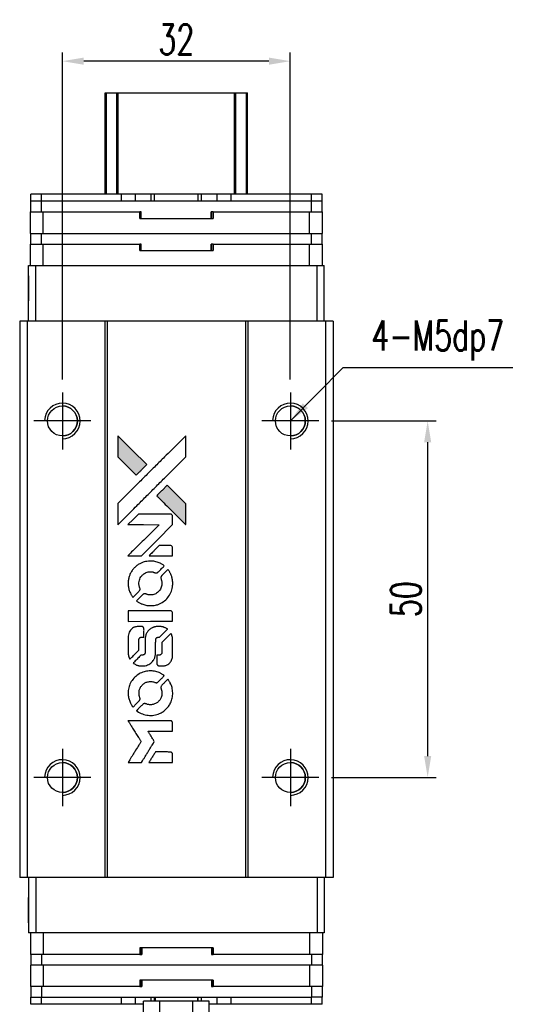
# Model space of a CAD drawing. Header units: millimetres. Extents: x 8 to 302, y -34 to 229.
# Tile 2 of 3: x 24 to 97, y 91 to 229. Entities that reach past the tile are written whole.
import ezdxf

# ---------------------------------------------------------------- set-up
doc = ezdxf.new("R2010")
doc.units = ezdxf.units.MM
doc.header["$LTSCALE"] = 0.15
doc.layers.get('0').update_dxf_attribs({"linetype": 'CONTINUOUS'})
doc.layers.get('Defpoints').update_dxf_attribs({"linetype": 'CONTINUOUS'})
doc.layers.add('DIM', color=4, linetype='CONTINUOUS')
doc.styles.add('DIM-7', font='SIMPLEX.shx', dxfattribs={"width": 0.7, "bigfont": 'chineset.shx'})
doc.dimstyles.new('CNS', dxfattribs={"dimtxt": 3.5, "dimasz": 2.5, "dimexe": 1, "dimexo": 1.5, "dimgap": 0.09, "dimtad": 0, "dimdsep": 46, "dimtxsty": 'DIM-7', "dimcen": 0.09, "dimclrd": 4, "dimclre": 4, "dimclrt": 4, "dimadec": 0, "dimazin": 0, "dimtfac": 1, "dimtix": 1, "dimtmove": 2, "dimatfit": 3, "dimfxl": 1, "dimtvp": 0.971429, "dimtolj": 1, "dimarcsym": 0})

# ---------------------------------------------------------------- blocks, each defined once
blk = doc.blocks.new('*D200')
at = {"color": 7, "lineweight": -2}
for p, q in [((68.13, 173.19), (82.81, 173.19)), ((81.61, 126.19), (81.61, 170.19)), ((68.13, 123.19), (82.81, 123.19))]:
    blk.add_line(p, q, dxfattribs=at)
at = {"color": 7}
for points in [[(81.11, 170.19), (82.11, 170.19), (81.61, 173.19)], [(81.11, 126.19), (82.11, 126.19), (81.61, 123.19)]]:
    blk.add_solid(points, dxfattribs=at)
at = {"layer": 'Defpoints', "color": 0}
for p in [(66.33, 173.19), (81.61, 173.19), (66.33, 123.19)]:
    blk.add_point(p, dxfattribs=at)
at = {"color": 7, "insert": (78.55, 148.19), "char_height": 4.2, "attachment_point": 5, "rotation": 90, "style": 'DIM-7'}
blk.add_mtext('\\A1;50', dxfattribs=at)
blk = doc.blocks.new('*D201')
at = {"color": 7, "lineweight": -2}
for p, q in [((30.33, 178.99), (30.33, 224.83)), ((62.33, 178.99), (62.33, 224.83)), ((59.33, 223.63), (33.33, 223.63))]:
    blk.add_line(p, q, dxfattribs=at)
at = {"color": 7}
for points in [[(33.33, 224.13), (33.33, 223.13), (30.33, 223.63)], [(59.33, 224.13), (59.33, 223.13), (62.33, 223.63)]]:
    blk.add_solid(points, dxfattribs=at)
at = {"layer": 'Defpoints', "color": 0}
for p in [(30.33, 223.63), (30.33, 177.19), (62.33, 177.19)]:
    blk.add_point(p, dxfattribs=at)
at = {"color": 7, "insert": (46.33, 226.69), "char_height": 4.2, "attachment_point": 5, "style": 'DIM-7'}
blk.add_mtext('\\A1;32', dxfattribs=at)
blk = doc.blocks.new('A$C633ab282')
at = {"linetype": 'Continuous'}
h = blk.add_hatch(color=256, dxfattribs=at)
h.dxf.hatch_style = 1
h.paths.add_polyline_path([(0, 45.82), (0, 44.34), (0, 42.86), (1.29, 41.58, 0.000288), (1.78, 41.09, 0.000479), (2.19, 40.68, 0.000013), (2.57, 40.31, 0.197177), (2.58, 40.3, 0.197497), (2.58, 40.31, 0.00004), (2.8, 40.52, 0.000834), (3.04, 40.76, 0.000506), (3.32, 41.04), (4.05, 41.77), (2.03, 43.79)])
h.paths.add_polyline_path([(6.93, 38.88), (6.2, 38.15, 0.000476), (5.91, 37.87, 0.000789), (5.68, 37.63, 0.000035), (5.46, 37.41, 0.19758), (5.46, 37.41, 0.198396), (5.46, 37.4, 0.000019), (5.76, 37.11, 0.000582), (6.08, 36.78, 0.000351), (6.46, 36.4, 0.000108), (8.09, 34.78, 0.000692), (8.91, 33.96, 0.000077), (9.49, 33.4, 0.197527), (9.51, 33.39, 0.410181), (9.52, 33.4, 0.000493), (9.52, 33.7, 0.002424), (9.52, 34.12, 0.000529), (9.52, 34.84), (9.52, 36.29), (8.23, 37.59)])
for points in [[(1.29, 41.58, 0.000288), (1.78, 41.09, 0.000479), (2.19, 40.68, 0.000013), (2.57, 40.31, 0.197177), (2.58, 40.3, 0.197497), (2.58, 40.31, 0.00004), (2.8, 40.52, 0.000836), (3.04, 40.76, 0.000505), (3.32, 41.04), (4.05, 41.77), (2.03, 43.79), (0, 45.82), (0, 44.34), (0, 42.86)], [(1.78, 35.13, -0.000056), (2.67, 36.01, -0.000021), (3.91, 37.26, -0.000021), (5.27, 38.61, -0.000025), (6.54, 39.88), (9.52, 42.85), (9.52, 44.33), (9.52, 45.8), (7.52, 43.81, 0.000274), (6.56, 42.86, 0.000123), (5.29, 41.6, 0.000121), (3.96, 40.27, 0.000165), (2.76, 39.07), (0, 36.32), (0, 34.84), (0, 33.35)], [(6.46, 36.4, 0.000108), (8.09, 34.78, 0.000692), (8.92, 33.96, 0.000077), (9.49, 33.4, 0.197527), (9.51, 33.39, 0.410182), (9.52, 33.4, 0.000493), (9.52, 33.7, 0.002424), (9.52, 34.12, 0.000529), (9.52, 34.84), (9.52, 36.29), (8.23, 37.59), (6.93, 38.88), (6.2, 38.15, 0.000476), (5.91, 37.87, 0.000789), (5.68, 37.63, 0.000035), (5.46, 37.41, 0.19758), (5.46, 37.41, 0.198396), (5.46, 37.4, 0.000019), (5.76, 37.11, 0.000582), (6.08, 36.78, 0.000351)], [(2.36, 28.98), (3.31, 28.98), (5.5, 31.17), (7.69, 33.37), (7.69, 33.98, 0.0008), (7.68, 34.37, 0.010795), (7.68, 34.51, 0.030495), (7.67, 34.59, 0.080372), (7.65, 34.65, 0.03816), (7.62, 34.7, 0.041799), (7.58, 34.74, 0.042486), (7.53, 34.78, 0.042078), (7.48, 34.81, 0.099276), (7.4, 34.83, 0.003302), (7.1, 34.83, 0.002586), (6.57, 34.83, 0.000204), (5.15, 34.83), (2.88, 34.83), (2.15, 34.1), (1.42, 33.37), (3.6, 33.36), (5.79, 33.35), (3.63, 31.2, 0.000253), (2.8, 30.38, 0.000412), (2.09, 29.68, 0.000041), (1.47, 29.05, 0.041338), (1.44, 29.02), (1.41, 28.98)], [(6.04, 28.98), (7.69, 28.98), (7.69, 29.59), (7.68, 30.21), (7.64, 30.28, 0.03146), (7.61, 30.31, 0.026444), (7.59, 30.34, 0.026444), (7.55, 30.37, 0.031457), (7.52, 30.4), (7.45, 30.44), (6.63, 30.44), (5.81, 30.45), (5.1, 29.72, 0.000745), (4.82, 29.44, 0.001228), (4.59, 29.21, 0.000087), (4.39, 29, 0.195134), (4.38, 28.99, 0.412117), (4.39, 28.98, 0.000048), (4.87, 28.98, 0.00109), (5.4, 28.98, 0.000653)], [(1.46, 24.78, 0.023681), (1.5, 24.52, 0.022402), (1.56, 24.27, 0.021929), (1.65, 24.01, 0.020503), (1.76, 23.75, 0.013745), (1.84, 23.61, 0.009767), (1.93, 23.45, 0.009658), (2.03, 23.31, 0.027804), (2.1, 23.21), (2.13, 23.18), (2.59, 23.63, 0.002053), (2.81, 23.85, 0.006738), (2.95, 24, 0.007826), (3.04, 24.11, 0.063909), (3.08, 24.16, 0.061532), (3.11, 24.24, 0.068674), (3.12, 24.33, 0.052072), (3.1, 24.43, 0.019648), (3.06, 24.56, -0.018366), (3.01, 24.73, -0.0288), (2.98, 24.87, -0.029061), (2.96, 25.02, -0.019155), (2.96, 25.19, -0.053809), (3.02, 25.56, -0.058833), (3.15, 25.89, -0.058566), (3.35, 26.19, -0.052525), (3.63, 26.44, -0.044733), (3.86, 26.58, -0.040573), (4.12, 26.69, -0.041123), (4.4, 26.75, -0.04951), (4.66, 26.76, -0.017369), (4.78, 26.75, -0.024255), (4.89, 26.73, -0.023787), (5, 26.69, -0.015798), (5.12, 26.65, 0.010631), (5.2, 26.62, 0.033653), (5.25, 26.6, 0.037806), (5.3, 26.6, 0.016307), (5.37, 26.6, 0.068179), (5.5, 26.61, 0.095747), (5.61, 26.67, 0.033418), (5.75, 26.79, 0.002133), (6.13, 27.19, 0.001452), (6.35, 27.41, 0.012393), (6.45, 27.52, 0.020479), (6.49, 27.58, 0.344362), (6.49, 27.6, 0.074287), (6.44, 27.65, 0.005454), (6.27, 27.76, 0.008391), (6.09, 27.87, 0.017097), (5.95, 27.94, 0.027375), (5.65, 28.07, 0.02835), (5.35, 28.16, 0.027723), (5.03, 28.22, 0.023913), (4.69, 28.24, 0.027047), (4.28, 28.23, 0.031685), (3.9, 28.18, 0.032425), (3.53, 28.08, 0.031013), (3.18, 27.93, 0.037914), (2.76, 27.68, 0.040153), (2.39, 27.37, 0.039834), (2.07, 27.01, 0.036173), (1.8, 26.59, 0.040752), (1.62, 26.18, 0.035885), (1.5, 25.72, 0.035491), (1.45, 25.25, 0.037615)], [(2.73, 22.59, 0.018008), (2.87, 22.51, 0.009842), (3.04, 22.41, 0.009807), (3.22, 22.31, 0.015716), (3.37, 22.24, 0.048467), (3.93, 22.07, 0.045841), (4.52, 22, 0.046006), (5.12, 22.04, 0.049638), (5.68, 22.18, 0.064819), (6.4, 22.57, 0.06695), (7, 23.13, 0.066691), (7.43, 23.82, 0.063505), (7.67, 24.62, 0.03135), (7.69, 24.82, 0.010439), (7.7, 25.12, 0.010391), (7.69, 25.42, 0.032408), (7.67, 25.62, 0.015696), (7.62, 25.86, 0.018095), (7.56, 26.08, 0.018551), (7.48, 26.29, 0.018352), (7.39, 26.49, 0.015568), (7.32, 26.63, 0.009832), (7.23, 26.78, 0.009795), (7.14, 26.93, 0.023727), (7.06, 27.03), (7.03, 27.07), (6.57, 26.62, 0.001528), (6.32, 26.37, 0.010022), (6.19, 26.24, 0.019586), (6.12, 26.15, 0.061865), (6.08, 26.09, 0.055054), (6.05, 25.99, 0.061607), (6.04, 25.9, 0.048725), (6.06, 25.78, 0.020221), (6.1, 25.63, -0.017722), (6.15, 25.47, -0.02685), (6.17, 25.33, -0.02759), (6.19, 25.19, -0.020233), (6.19, 25.03, -0.04793), (6.14, 24.73, -0.048386), (6.04, 24.45, -0.047866), (5.89, 24.19, -0.044964), (5.68, 23.95, -0.04333), (5.44, 23.75, -0.050921), (5.18, 23.61, -0.051473), (4.89, 23.53, -0.0459), (4.59, 23.5, -0.019014), (4.44, 23.51, -0.024114), (4.3, 23.52, -0.025081), (4.18, 23.55, -0.023892), (4.05, 23.6, 0.008624), (3.95, 23.63, 0.026486), (3.88, 23.65, 0.035074), (3.82, 23.66, 0.02756), (3.75, 23.66, 0.087163), (3.65, 23.64, 0.073291), (3.55, 23.59, 0.028074), (3.41, 23.46, 0.002594), (3.08, 23.14), (2.62, 22.67)], [(4.56, 19.81), (7.68, 19.81), (7.68, 20.42), (7.68, 21.03), (7.64, 21.11, 0.071429), (7.6, 21.17, 0.054799), (7.54, 21.22, 0.053585), (7.47, 21.26, 0.060698), (7.39, 21.28, 0.033975), (7.26, 21.29, 0.000112), (5.67, 21.29, 0.000726), (4.12, 21.29, 0.001084), (2.76, 21.28), (1.44, 21.27), (1.44, 20.54), (1.44, 19.8)], [(1.45, 15.24, 0.018538), (1.46, 15.14, 0.010695), (1.49, 15.03, 0.01068), (1.51, 14.92, 0.017678), (1.54, 14.83, 0.013849), (1.58, 14.72, 0.011814), (1.62, 14.61, 0.004513), (1.67, 14.51, 0.290035), (1.69, 14.5, 0.196418), (1.69, 14.51, 0.000124), (1.88, 14.69, 0.001477), (2.08, 14.89, 0.000898), (2.32, 15.13), (2.94, 15.75), (2.95, 16.53, -0.001471), (2.95, 17.12, -0.028714), (2.96, 17.3, -0.097073), (3, 17.4, -0.084199), (3.07, 17.49, -0.042698), (3.12, 17.53, -0.053912), (3.18, 17.55, -0.051004), (3.25, 17.57, -0.032967), (3.32, 17.57, 0.00807), (3.36, 17.58, 0.003023), (3.42, 17.58, 0.002994), (3.48, 17.58, 0.003629), (3.54, 17.58), (3.67, 17.59), (3.67, 18.19, 0.001618), (3.67, 18.47, 0.005206), (3.67, 18.66, 0.00535), (3.66, 18.8, 0.060675), (3.65, 18.85, 0.048484), (3.64, 18.88, 0.02389), (3.62, 18.91, 0.022812), (3.6, 18.94, 0.02462), (3.57, 18.97, 0.061781), (3.49, 19.04, 0.080179), (3.41, 19.07, 0.048561), (3.3, 19.09, 0.010021), (3.09, 19.09, 0.016602), (2.81, 19.08, 0.031409), (2.59, 19.05, 0.036474), (2.4, 19, 0.03439), (2.21, 18.92, 0.065928), (1.91, 18.71, 0.069066), (1.69, 18.44, 0.065697), (1.53, 18.1, 0.051559), (1.46, 17.71, 0.020904), (1.45, 17.5, 0.000451), (1.45, 16.47, 0.000419), (1.44, 15.43, 0.022759)], [(2.26, 13.87, 0.023289), (2.41, 13.78, 0.026845), (2.56, 13.7, 0.026047), (2.72, 13.64, 0.019751), (2.9, 13.59, 0.013249), (3.01, 13.57, 0.025169), (3.09, 13.56, 0.016532), (3.2, 13.55, 0.002937), (3.39, 13.55, 0.003317), (3.57, 13.55, 0.011808), (3.68, 13.55, 0.01777), (3.77, 13.56, 0.021476), (3.85, 13.58, 0.04325), (4.18, 13.68, 0.045753), (4.48, 13.84, 0.04649), (4.74, 14.04, 0.047672), (4.96, 14.29, 0.025315), (5.03, 14.4, 0.015208), (5.1, 14.54, 0.01512), (5.17, 14.68, 0.022488), (5.21, 14.8, 0.027857), (5.26, 15, 0.034138), (5.29, 15.19, 0.014286), (5.3, 15.48, 0.00124), (5.3, 16.21, -0.00103), (5.3, 16.66, -0.002552), (5.31, 16.98, -0.001594), (5.31, 17.23, -0.047676), (5.32, 17.3, -0.085307), (5.36, 17.41, -0.097789), (5.44, 17.49, -0.085947), (5.55, 17.54, -0.051339), (5.69, 17.57, 0.014634), (5.74, 17.57, 0.015028), (5.79, 17.58, 0.014927), (5.83, 17.59, 0.059415), (5.85, 17.6, 0.070595), (5.91, 17.64, 0.00028), (6.43, 18.16, 0.000111), (6.97, 18.69, 0.200239), (6.98, 18.71, 0.268906), (6.97, 18.73, 0.001866), (6.84, 18.8, 0.007532), (6.71, 18.87, 0.017818), (6.62, 18.91, 0.013256), (6.51, 18.95, 0.011636), (6.4, 18.99, 0.011528), (6.29, 19.03, 0.012303), (6.17, 19.05, 0.0423), (6, 19.08, 0.013657), (5.73, 19.08, 0.013857), (5.46, 19.07, 0.037428), (5.28, 19.05, 0.014927), (5.15, 19.02, 0.0122), (5.02, 18.98, 0.012518), (4.9, 18.93, 0.023062), (4.8, 18.89, 0.065961), (4.45, 18.65, 0.06055), (4.16, 18.32, 0.059676), (3.95, 17.93, 0.060497), (3.85, 17.5, 0.025683), (3.84, 17.41, 0.001528), (3.83, 17.13, 0.002124), (3.83, 16.78, 0.001173), (3.83, 16.36, -0.000809), (3.83, 15.61, -0.017164), (3.82, 15.38, -0.063931), (3.8, 15.27, -0.108429), (3.75, 15.18, -0.052941), (3.69, 15.13, -0.063675), (3.63, 15.1, -0.050562), (3.55, 15.08, -0.020337), (3.44, 15.07, 0.009897), (3.37, 15.07, 0.016482), (3.31, 15.06, 0.019019), (3.27, 15.05, 0.06043), (3.24, 15.04, 0.076267), (3.17, 14.99, 0.00054), (2.69, 14.5, 0.000307), (2.19, 14, 0.142594), (2.17, 13.96, 0.232419), (2.18, 13.95, 0.022995), (2.2, 13.92, 0.024627), (2.23, 13.9, 0.015407)], [(5.49, 13.79, 0.065483), (5.53, 13.72, 0.053271), (5.58, 13.65, 0.052018), (5.65, 13.6, 0.0556), (5.73, 13.56, 0.036839), (5.78, 13.55, 0.026922), (5.84, 13.54, 0.016905), (5.91, 13.54, 0.004317), (6.04, 13.54, 0.016369), (6.31, 13.55, 0.029936), (6.53, 13.57, 0.03418), (6.72, 13.62, 0.031327), (6.91, 13.7, 0.046935), (7.14, 13.84, 0.054053), (7.33, 14.02, 0.053701), (7.48, 14.23, 0.045364), (7.59, 14.48, 0.032479), (7.65, 14.71, 0.03386), (7.68, 14.93, 0.013578), (7.69, 15.29, 0.001155), (7.69, 16.2, 0.000413), (7.68, 16.98, 0.005008), (7.68, 17.28, 0.013199), (7.67, 17.45, 0.033956), (7.65, 17.58, 0.013909), (7.62, 17.7, 0.010864), (7.58, 17.84, 0.010938), (7.53, 17.96, 0.028702), (7.5, 18.05), (7.46, 18.11), (6.83, 17.48), (6.19, 16.85), (6.19, 16.12, -0.001504), (6.19, 15.8, -0.00328), (6.19, 15.56, -0.001901), (6.18, 15.37, -0.061333), (6.17, 15.33, -0.063621), (6.15, 15.27, -0.048633), (6.1, 15.2, -0.046769), (6.05, 15.15, -0.047961), (5.98, 15.11, -0.02678), (5.92, 15.08, -0.050957), (5.88, 15.07, -0.029398), (5.81, 15.06, -0.00401), (5.68, 15.06), (5.46, 15.05), (5.46, 14.46, 0.001061), (5.46, 14.11, 0.009147), (5.47, 13.95, 0.020721), (5.47, 13.86, 0.051619)], [(1.46, 9.4, 0.024131), (1.5, 9.13, 0.022344), (1.57, 8.86, 0.021883), (1.66, 8.59, 0.020884), (1.78, 8.33, 0.010669), (1.86, 8.18, 0.010389), (1.94, 8.03, 0.010913), (2.03, 7.9, 0.022227), (2.1, 7.8), (2.13, 7.77), (2.59, 8.24, 0.002452), (2.77, 8.43, 0.003628), (2.93, 8.59, 0.001662), (3.06, 8.73, 0.070159), (3.08, 8.77, 0.047671), (3.09, 8.79, 0.018624), (3.1, 8.83, 0.017921), (3.11, 8.88, 0.018804), (3.11, 8.92, 0.018255), (3.11, 8.98, 0.041312), (3.11, 9.02, 0.037164), (3.1, 9.07, 0.012342), (3.07, 9.13, -0.015101), (3.02, 9.29, -0.035998), (2.98, 9.41, -0.033244), (2.97, 9.54, -0.011249), (2.97, 9.73, -0.004059), (2.97, 9.89, -0.019693), (2.97, 9.98, -0.027943), (2.98, 10.05, -0.014411), (3, 10.14, -0.033089), (3.08, 10.35, -0.033887), (3.18, 10.55, -0.034021), (3.3, 10.73, -0.033942), (3.45, 10.89, -0.02816), (3.62, 11.04, -0.035032), (3.79, 11.16, -0.035269), (3.98, 11.25, -0.029196), (4.19, 11.31, -0.037862), (4.43, 11.36, -0.043657), (4.67, 11.36, -0.043064), (4.9, 11.33, -0.035184), (5.14, 11.25, 0.033699), (5.26, 11.21, 0.052815), (5.36, 11.2, 0.059167), (5.45, 11.2, 0.058972), (5.55, 11.23, 0.059208), (5.62, 11.28, 0.021125), (5.7, 11.35, 0.008691), (5.85, 11.5, 0.000851), (6.2, 11.85, 0.001873), (6.37, 12.03, 0.013884), (6.45, 12.12, 0.022355), (6.5, 12.17, 0.341453), (6.5, 12.19, 0.073011), (6.45, 12.24, 0.004587), (6.28, 12.35, 0.00748), (6.11, 12.45, 0.016837), (5.98, 12.53, 0.028606), (5.65, 12.67, 0.031352), (5.32, 12.77, 0.031004), (4.98, 12.83, 0.0268), (4.61, 12.85, 0.026698), (4.22, 12.83, 0.03002), (3.85, 12.77, 0.030357), (3.5, 12.66, 0.028554), (3.15, 12.51, 0.062944), (2.51, 12.08, 0.062206), (1.99, 11.51, 0.062448), (1.63, 10.82, 0.064355), (1.46, 10.08, 0.017377), (1.45, 9.93, 0.008369), (1.44, 9.74, 0.008367), (1.45, 9.55, 0.01757)], [(2.73, 7.2, 0.064158), (3.45, 6.81, 0.06356), (4.25, 6.62, 0.064004), (5.07, 6.64, 0.066747), (5.84, 6.86, 0.04321), (6.33, 7.12, 0.044737), (6.75, 7.47, 0.044901), (7.11, 7.88, 0.044184), (7.39, 8.35, 0.026293), (7.54, 8.7, 0.033344), (7.64, 9.05, 0.033227), (7.69, 9.4, 0.025815), (7.7, 9.79, 0.023119), (7.67, 10.17, 0.031044), (7.61, 10.5, 0.031337), (7.51, 10.82, 0.024258), (7.36, 11.15, 0.015622), (7.3, 11.27, 0.008495), (7.21, 11.41, 0.008415), (7.13, 11.55, 0.020814), (7.06, 11.64), (7.02, 11.68), (6.57, 11.23, 0.002843), (6.23, 10.9, 0.033917), (6.11, 10.76, 0.087906), (6.06, 10.65, 0.073302), (6.04, 10.53, 0.022047), (6.05, 10.47, 0.026465), (6.05, 10.42, 0.022233), (6.07, 10.35, 0.009985), (6.09, 10.28, -0.039011), (6.17, 9.99, -0.044398), (6.19, 9.7, -0.045096), (6.16, 9.42, -0.04265), (6.08, 9.14, -0.071154), (5.87, 8.75, -0.068827), (5.55, 8.44, -0.068713), (5.16, 8.21, -0.070507), (4.72, 8.11, -0.028605), (4.54, 8.1, -0.031418), (4.36, 8.12, -0.031044), (4.18, 8.16, -0.02668), (4, 8.22, 0.038913), (3.89, 8.25, 0.043732), (3.78, 8.26, 0.047754), (3.69, 8.26, 0.075756), (3.6, 8.24, 0.07294), (3.56, 8.21, 0.003456), (3.44, 8.09, 0.005023), (3.28, 7.94, 0.002422), (3.08, 7.75, 0.000819), (2.91, 7.57, 0.001349), (2.76, 7.42, 0.0001), (2.62, 7.29, 0.205335), (2.62, 7.28, 0.219821), (2.62, 7.28, 0.002494), (2.65, 7.25, 0.007089), (2.69, 7.23, 0.004494)], [(2.37, 0), (3.32, 0), (3.47, 0.26, -0.000297), (3.57, 0.42, -0.000037), (3.78, 0.76, -0.000043), (4.03, 1.17, -0.000036), (4.3, 1.61, 0.000044), (4.56, 2.04, 0.000063), (4.8, 2.42, 0.000035), (4.99, 2.74, 0.0009), (5.05, 2.83), (5.12, 2.95), (5.02, 3.12, 0.001175), (4.96, 3.21, 0.000208), (4.85, 3.39, 0.000225), (4.72, 3.6, 0.000203), (4.59, 3.82, -0.000711), (4.46, 4.02, -0.001119), (4.35, 4.2, -0.000263), (4.25, 4.36, -0.04589), (4.24, 4.37, -0.519312), (4.25, 4.39, -0.001914), (4.51, 4.39, -0.003124), (4.92, 4.4, -0.000285), (5.96, 4.4), (7.69, 4.4), (7.69, 5, 0.001727), (7.69, 5.43, 0.025279), (7.68, 5.58, 0.073886), (7.66, 5.67, 0.07426), (7.61, 5.75, 0.03264), (7.59, 5.77, 0.01784), (7.56, 5.79, 0.017712), (7.53, 5.81, 0.026854), (7.51, 5.83), (7.45, 5.86), (4.44, 5.86), (1.42, 5.87), (1.45, 5.84, -0.004595), (1.46, 5.81, -0.00016), (1.52, 5.72, -0.000298), (1.59, 5.61, -0.000208), (1.66, 5.49, 0.000986), (1.88, 5.13, 0.00025), (2.25, 4.55, 0.000268), (2.64, 3.93, 0.000436), (2.97, 3.4, -0.002932), (3.08, 3.23, -0.004718), (3.17, 3.08, -0.001113), (3.24, 2.95, -0.227179), (3.24, 2.93, -0.045982), (3.24, 2.92, -0.000145), (3.13, 2.74, -0.000825), (3.01, 2.55, -0.000517), (2.86, 2.31, 0.000056), (2.37, 1.52, 0.000289), (2.09, 1.08, 0.000481), (1.89, 0.75, 0.000418), (1.68, 0.4), (1.43, 0)], [(6.03, 0), (7.69, 0), (7.69, 0.6, 0.000842), (7.69, 0.99, 0.010591), (7.68, 1.13, 0.028995), (7.68, 1.22, 0.069543), (7.66, 1.27, 0.051063), (7.63, 1.33, 0.039932), (7.58, 1.38, 0.039414), (7.53, 1.42, 0.045845), (7.47, 1.45, 0.094811), (7.41, 1.47, 0.007124), (7.25, 1.47, 0.004713), (6.97, 1.48, 0.000534), (6.34, 1.48), (5.27, 1.48), (5.17, 1.32, 0.000828), (4.9, 0.88, 0.000879), (4.63, 0.45, 0.000048), (4.37, 0.02, 0.137596), (4.37, 0.01, 0.413028), (4.37, 0, 0.000016), (4.86, 0, 0.000623), (5.39, 0, 0.000374)]]:
    blk.add_lwpolyline(points, format="xyb", close=True)

msp = doc.modelspace()

# ---------------------------------------------------------------- linework, layer by layer
at = {"color": 7, "linetype": 'Continuous', "lineweight": 25}
for p, q in [((36.334, 204.986), (36.334, 219.186)), ((36.334, 204.986), (36.334, 219.186)), ((36.334, 219.186), (36.334, 204.986)), ((36.335, 204.986), (36.335, 219.186)), ((36.501, 204.986), (36.501, 219.186)), ((37.981, 204.986), (37.981, 219.186)), ((38.179, 219.186), (54.49, 219.186)), ((38.179, 204.986), (38.179, 219.186)), ((54.49, 204.986), (54.49, 219.186)), ((54.688, 204.986), (54.688, 219.186)), ((56.168, 204.986), (56.168, 219.186)), ((56.335, 204.986), (56.335, 219.186)), ((25.914, 203.986), (25.914, 204.986)), ((25.915, 204.986), (25.914, 204.986)), ((25.915, 203.986), (25.915, 204.986)), ((27.415, 204.986), (25.915, 204.986)), ((27.415, 203.986), (27.415, 204.986)), ((38.645, 204.986), (27.415, 204.986)), ((38.645, 203.986), (38.645, 204.986)), ((40.595, 204.986), (38.645, 204.986)), ((40.595, 203.986), (40.595, 204.986)), ((42.813, 204.986), (40.595, 204.986)), ((42.813, 203.986), (42.813, 204.986)), ((43.27, 204.986), (42.813, 204.986)), ((43.27, 203.986), (43.27, 204.986)), ((49.399, 204.986), (43.27, 204.986)), ((49.399, 203.986), (49.399, 204.986)), ((49.857, 204.986), (49.399, 204.986)), ((49.857, 203.986), (49.857, 204.986)), ((52.075, 204.986), (49.857, 204.986)), ((52.075, 203.986), (52.075, 204.986)), ((54.025, 204.986), (52.075, 204.986)), ((54.025, 203.986), (54.025, 204.986)), ((54.025, 203.986), (54.025, 204.986)), ((65.315, 204.986), (54.025, 204.986)), ((65.315, 203.986), (65.315, 204.986)), ((66.815, 204.986), (65.315, 204.986)), ((66.815, 203.986), (66.815, 204.986)), ((25.884, 202.486), (25.884, 203.986)), ((25.885, 203.986), (25.884, 203.986)), ((25.885, 202.486), (25.885, 203.986)), ((27.385, 203.986), (25.885, 203.986)), ((27.385, 202.486), (27.385, 203.986)), ((65.285, 203.986), (27.385, 203.986)), ((65.285, 202.486), (65.285, 203.986)), ((65.309, 203.986), (65.285, 203.986)), ((65.315, 203.986), (65.309, 203.986)), ((66.815, 203.986), (65.315, 203.986)), ((66.785, 202.486), (66.785, 203.986)), ((25.834, 199.486), (25.834, 202.486)), ((25.834, 201.586), (25.834, 202.486)), ((25.834, 202.486), (25.834, 202.486)), ((25.835, 202.486), (25.834, 202.486)), ((25.834, 201.586), (25.835, 201.586)), ((25.835, 199.486), (25.835, 202.486)), ((25.835, 202.486), (27.635, 202.486)), ((25.835, 201.586), (25.835, 202.486)), ((25.835, 202.486), (25.835, 202.486)), ((27.635, 199.486), (27.635, 202.486)), ((27.635, 202.486), (41.192, 202.486)), ((41.192, 201.586), (41.192, 202.486)), ((41.412, 202.486), (41.192, 202.486)), ((41.192, 201.586), (51.477, 201.586)), ((41.373, 201.586), (41.373, 202.486)), ((41.412, 201.586), (41.412, 202.486)), ((41.412, 201.586), (41.412, 202.486)), ((41.412, 202.486), (41.412, 202.486)), ((51.477, 202.486), (51.198, 202.486)), ((51.198, 201.586), (51.198, 202.486)), ((51.262, 201.586), (51.262, 202.486)), ((51.477, 201.586), (51.477, 202.486)), ((51.477, 202.486), (51.477, 201.586)), ((51.477, 201.586), (51.477, 202.486)), ((51.477, 202.486), (65.035, 202.486)), ((51.477, 202.486), (51.477, 201.586)), ((51.477, 202.486), (51.477, 202.486)), ((51.477, 201.586), (51.477, 201.586)), ((65.035, 199.486), (65.035, 202.486)), ((65.035, 202.486), (66.835, 202.486)), ((66.835, 199.486), (66.835, 202.486)), ((25.834, 199.486), (25.835, 199.486)), ((25.835, 199.486), (27.635, 199.486)), ((25.884, 197.986), (25.884, 199.486)), ((25.885, 197.986), (25.885, 199.486)), ((27.385, 197.986), (27.385, 199.486)), ((27.635, 199.486), (65.035, 199.486)), ((65.035, 199.486), (66.835, 199.486)), ((65.285, 197.986), (65.285, 199.486)), ((66.785, 197.986), (66.785, 199.486)), ((25.834, 194.986), (25.834, 197.986)), ((25.834, 197.086), (25.834, 197.986)), ((25.834, 197.986), (25.834, 197.986)), ((25.835, 197.986), (25.834, 197.986)), ((25.835, 194.986), (25.835, 197.986)), ((25.835, 197.986), (27.635, 197.986)), ((25.835, 197.086), (25.835, 197.986)), ((25.835, 197.986), (25.835, 197.986)), ((27.635, 194.986), (27.635, 197.986)), ((27.635, 197.986), (41.192, 197.986)), ((41.192, 197.086), (41.192, 197.986)), ((41.412, 197.986), (41.192, 197.986)), ((41.373, 197.086), (41.373, 197.986)), ((41.412, 197.086), (41.412, 197.986)), ((41.412, 197.086), (41.412, 197.986)), ((41.412, 197.986), (41.412, 197.986)), ((51.477, 197.986), (51.198, 197.986)), ((51.198, 197.086), (51.198, 197.986)), ((51.262, 197.086), (51.262, 197.986)), ((51.477, 197.086), (51.477, 197.986)), ((51.477, 197.986), (51.477, 197.086)), ((51.477, 197.086), (51.477, 197.986)), ((51.477, 197.986), (65.035, 197.986)), ((51.477, 197.986), (51.477, 197.086)), ((51.477, 197.986), (51.477, 197.986)), ((65.035, 194.986), (65.035, 197.986)), ((65.035, 197.986), (66.835, 197.986)), ((66.835, 194.986), (66.835, 197.986)), ((25.834, 197.086), (25.835, 197.086)), ((41.192, 197.086), (51.477, 197.086)), ((51.477, 197.086), (51.477, 197.086)), ((25.584, 187.186), (25.584, 194.986)), ((25.584, 194.986), (25.585, 194.986)), ((25.585, 187.186), (25.585, 194.986)), ((25.585, 194.986), (26.585, 194.986)), ((26.585, 187.186), (26.585, 194.986)), ((26.585, 194.986), (66.085, 194.986)), ((66.085, 187.186), (66.085, 194.986)), ((66.085, 194.986), (67.085, 194.986)), ((67.085, 187.186), (67.085, 194.986)), ((24.335, 187.186), (24.335, 109.186)), ((25.385, 187.186), (24.335, 187.186)), ((24.335, 187.186), (24.335, 109.186)), ((24.335, 187.186), (24.335, 187.186)), ((24.335, 187.186), (24.335, 187.186)), ((25.385, 187.186), (25.385, 109.186)), ((36.285, 187.186), (25.385, 187.186)), ((36.285, 187.186), (36.285, 109.186)), ((36.635, 187.186), (36.285, 187.186)), ((36.635, 187.186), (36.635, 109.186)), ((56.035, 187.186), (36.635, 187.186)), ((56.035, 187.186), (56.035, 109.186)), ((56.385, 187.186), (56.035, 187.186)), ((56.385, 187.186), (56.385, 109.186)), ((67.285, 187.186), (56.385, 187.186)), ((67.285, 187.186), (67.285, 109.186)), ((68.335, 187.186), (67.285, 187.186)), ((68.335, 187.186), (68.335, 109.186)), ((25.385, 109.186), (24.335, 109.186)), ((24.335, 109.186), (24.335, 109.186)), ((24.335, 109.186), (24.335, 109.186)), ((36.285, 109.186), (25.385, 109.186)), ((25.584, 109.186), (25.584, 101.386)), ((25.585, 109.186), (25.585, 101.386)), ((26.585, 109.186), (26.585, 101.386)), ((36.635, 109.186), (36.285, 109.186)), ((56.035, 109.186), (36.635, 109.186)), ((56.385, 109.186), (56.035, 109.186)), ((67.285, 109.186), (56.385, 109.186)), ((66.085, 109.186), (66.085, 101.386)), ((67.085, 109.186), (67.085, 101.386)), ((68.335, 109.186), (67.285, 109.186)), ((25.585, 101.386), (25.584, 101.386)), ((26.585, 101.386), (25.585, 101.386)), ((25.834, 101.386), (25.834, 98.386)), ((25.835, 101.386), (25.835, 98.386)), ((66.085, 101.386), (26.585, 101.386)), ((27.635, 101.386), (27.635, 98.386)), ((65.035, 101.386), (65.035, 98.386)), ((67.085, 101.386), (66.085, 101.386)), ((66.835, 101.386), (66.835, 98.386)), ((25.834, 99.286), (25.834, 98.386)), ((25.835, 99.286), (25.834, 99.286)), ((25.834, 98.386), (25.834, 98.386)), ((25.834, 98.386), (25.835, 98.386)), ((25.835, 99.286), (25.835, 98.386)), ((27.635, 98.386), (25.835, 98.386)), ((25.835, 98.386), (25.835, 98.386)), ((25.884, 98.386), (25.884, 96.886)), ((25.885, 98.386), (25.885, 96.886)), ((27.385, 98.386), (27.385, 96.886)), ((41.192, 98.386), (27.635, 98.386)), ((41.192, 99.286), (41.192, 98.386)), ((51.477, 99.286), (41.192, 99.286)), ((41.192, 98.386), (41.472, 98.386)), ((41.407, 99.286), (41.407, 98.386)), ((41.472, 99.286), (41.472, 98.386)), ((41.472, 99.286), (41.472, 98.386)), ((41.472, 98.386), (41.472, 98.386)), ((51.258, 99.286), (51.258, 98.386)), ((51.258, 98.386), (51.477, 98.386)), ((51.296, 99.286), (51.296, 98.386)), ((51.477, 99.286), (51.477, 98.386)), ((51.477, 99.286), (51.477, 98.386)), ((51.477, 99.286), (51.477, 99.286)), ((51.477, 98.386), (51.477, 99.286)), ((51.477, 98.386), (51.477, 99.286)), ((65.035, 98.386), (51.477, 98.386)), ((51.477, 98.386), (51.477, 98.386)), ((66.835, 98.386), (65.035, 98.386)), ((65.285, 98.386), (65.285, 96.886)), ((66.785, 98.386), (66.785, 96.886)), ((25.834, 96.886), (25.834, 93.886)), ((25.835, 96.886), (25.834, 96.886)), ((25.835, 96.886), (25.835, 93.886)), ((27.635, 96.886), (25.835, 96.886)), ((27.635, 96.886), (27.635, 93.886)), ((65.035, 96.886), (27.635, 96.886)), ((65.035, 96.886), (65.035, 93.886)), ((66.835, 96.886), (65.035, 96.886)), ((66.835, 96.886), (66.835, 93.886)), ((25.834, 94.786), (25.834, 93.886)), ((25.835, 94.786), (25.834, 94.786)), ((25.834, 93.886), (25.834, 93.886)), ((25.834, 93.886), (25.835, 93.886)), ((25.835, 94.786), (25.835, 93.886)), ((27.635, 93.886), (25.835, 93.886)), ((25.835, 93.886), (25.835, 93.886)), ((25.884, 93.886), (25.884, 92.386)), ((25.885, 93.886), (25.885, 92.386)), ((27.385, 93.886), (27.385, 92.386)), ((41.192, 93.886), (27.635, 93.886)), ((41.192, 94.786), (41.192, 93.886)), ((51.478, 94.786), (41.192, 94.786)), ((41.192, 93.886), (41.472, 93.886)), ((41.407, 94.786), (41.407, 93.886)), ((41.472, 94.786), (41.472, 93.886)), ((41.472, 94.786), (41.472, 93.886)), ((41.472, 93.886), (41.472, 93.886)), ((51.258, 94.786), (51.258, 93.886)), ((51.258, 93.886), (51.478, 93.886)), ((51.296, 94.786), (51.296, 93.886)), ((51.478, 94.786), (51.478, 93.886)), ((51.477, 94.786), (51.477, 93.886)), ((51.478, 94.786), (51.477, 94.786)), ((51.477, 93.886), (51.477, 94.786)), ((51.477, 93.886), (51.477, 94.786)), ((65.035, 93.886), (51.478, 93.886)), ((51.478, 93.886), (51.478, 93.886)), ((66.835, 93.886), (65.035, 93.886)), ((65.285, 93.886), (65.285, 92.386)), ((66.785, 93.886), (66.785, 92.386)), ((25.884, 92.386), (25.885, 92.386)), ((25.885, 92.386), (27.385, 92.386)), ((25.914, 91.386), (25.914, 92.386)), ((25.915, 91.386), (25.914, 91.386)), ((25.915, 91.386), (25.915, 92.386)), ((27.415, 91.386), (25.915, 91.386)), ((27.385, 92.386), (65.285, 92.386)), ((27.415, 91.386), (27.415, 92.386)), ((38.645, 91.386), (27.415, 91.386)), ((38.645, 91.386), (38.645, 92.386)), ((40.595, 91.386), (38.645, 91.386)), ((40.595, 91.386), (40.595, 92.386)), ((41.716, 91.386), (40.595, 91.386)), ((41.716, 87.606), (41.716, 91.806)), ((44.025, 91.806), (41.716, 91.806)), ((42.813, 91.806), (42.813, 92.386)), ((43.27, 91.806), (43.27, 92.386)), ((43.335, 92.386), (43.335, 91.806)), ((44.025, 87.606), (44.025, 91.806)), ((48.644, 91.806), (44.025, 91.806)), ((48.644, 87.606), (48.644, 91.806)), ((50.953, 91.806), (48.644, 91.806)), ((49.335, 91.806), (49.335, 92.386)), ((49.399, 91.806), (49.399, 92.386)), ((49.857, 91.806), (49.857, 92.386)), ((50.953, 87.606), (50.953, 91.806)), ((52.075, 91.386), (50.953, 91.386)), ((52.075, 91.386), (52.075, 92.386)), ((54.025, 91.386), (52.075, 91.386)), ((54.025, 91.386), (54.025, 92.386)), ((54.025, 91.386), (54.025, 92.386)), ((65.315, 91.386), (54.025, 91.386)), ((54.025, 91.386), (54.025, 91.386)), ((65.285, 92.386), (65.309, 92.386)), ((65.315, 92.386), (65.309, 92.386)), ((65.315, 91.386), (65.315, 92.386)), ((66.815, 92.386), (65.315, 92.386)), ((66.815, 91.386), (65.315, 91.386)), ((66.815, 91.386), (66.815, 92.386))]:
    msp.add_line(p, q, dxfattribs=at)
for p, q in [((30.335, 177.186), (30.335, 169.186)), ((62.335, 177.186), (62.335, 169.186)), ((34.335, 173.186), (26.335, 173.186)), ((66.335, 173.186), (58.335, 173.186)), ((30.335, 127.186), (30.335, 119.186)), ((62.335, 127.186), (62.335, 119.186)), ((34.335, 123.186), (26.335, 123.186)), ((66.335, 123.186), (58.335, 123.186))]:
    msp.add_line(p, q)
at = {"color": 7, "linetype": 'Continuous', "lineweight": 25, "flags": 128}
for points in [[(25.585, 190.011), (25.585, 190.077), (25.585, 190.269), (25.585, 190.574), (25.585, 190.969), (25.585, 191.425), (25.585, 191.907), (25.585, 192.38), (25.585, 192.809), (25.585, 193.163), (25.585, 193.414), (25.585, 193.544), (25.585, 193.544), (25.585, 193.414), (25.585, 193.163), (25.585, 192.809), (25.585, 192.38), (25.585, 191.907), (25.585, 191.425), (25.585, 190.969), (25.585, 190.574), (25.585, 190.269), (25.585, 190.077), (25.585, 190.011)], [(25.585, 106.361), (25.585, 106.295), (25.585, 106.102), (25.585, 105.797), (25.585, 105.402), (25.585, 104.947), (25.585, 104.465), (25.585, 103.991), (25.585, 103.562), (25.585, 103.209), (25.585, 102.958), (25.585, 102.827), (25.585, 102.827), (25.585, 102.958), (25.585, 103.209), (25.585, 103.562), (25.585, 103.991), (25.585, 104.465), (25.585, 104.947), (25.585, 105.402), (25.585, 105.797), (25.585, 106.102), (25.585, 106.295), (25.585, 106.361)]]:
    msp.add_lwpolyline(points, dxfattribs=at)
at = {"color": 7, "linetype": 'Continuous', "lineweight": 25}
for centre in [(30.335, 173.186), (62.335, 173.186), (30.335, 123.186), (62.335, 123.186)]:
    msp.add_circle(centre, 2.1, dxfattribs=at)
for centre in [(30.335, 173.186), (62.335, 173.186), (30.335, 123.186), (62.335, 123.186)]:
    msp.add_arc(centre, 2.5, 270, 178.58893)
for centre, start, end in [((30.335, 173.186), 0, 90), ((62.335, 173.186), 0, 90), ((30.335, 173.186), 270, 0), ((62.335, 173.186), 270, 0), ((30.335, 123.186), 0, 90), ((62.335, 123.186), 0, 90), ((30.335, 123.186), 270, 0), ((62.335, 123.186), 270, 0)]:
    msp.add_arc(centre, 2.1, start, end, dxfattribs=at)
for points, knots in [([(36.335, 219.186), (36.335, 219.186), (36.35, 219.186), (36.413, 219.186), (36.458, 219.186), (36.501, 219.186)], [0, 0, 0, 0, 0.5, 0.5, 1, 1, 1, 1]), ([(36.501, 219.186), (36.675, 219.186), (36.853, 219.186), (37.191, 219.186), (37.35, 219.186), (37.623, 219.186), (37.736, 219.186), (37.902, 219.186), (37.955, 219.186), (37.981, 219.186)], [0, 0, 0, 0, 0.25, 0.25, 0.5, 0.5, 0.75, 0.75, 1, 1, 1, 1]), ([(37.981, 219.186), (37.987, 219.186), (38.01, 219.186), (38.085, 219.186), (38.135, 219.186), (38.179, 219.186)], [0, 0, 0, 0, 0.5, 0.5, 1, 1, 1, 1]), ([(54.49, 219.186), (54.534, 219.186), (54.584, 219.186), (54.659, 219.186), (54.682, 219.186), (54.688, 219.186)], [0, 0, 0, 0, 0.5, 0.5, 1, 1, 1, 1]), ([(54.688, 219.186), (54.714, 219.186), (54.767, 219.186), (54.933, 219.186), (55.046, 219.186), (55.319, 219.186), (55.478, 219.186), (55.816, 219.186), (55.994, 219.186), (56.168, 219.186)], [0, 0, 0, 0, 0.25, 0.25, 0.5, 0.5, 0.75, 0.75, 1, 1, 1, 1]), ([(56.168, 219.186), (56.211, 219.186), (56.256, 219.186), (56.319, 219.186), (56.335, 219.186), (56.335, 219.186)], [0, 0, 0, 0, 0.5, 0.5, 1, 1, 1, 1])]:
    msp.add_open_spline(points, degree=3, knots=knots, dxfattribs=at)

# ---------------------------------------------------------------- block references
msp.add_blockref('A$C633ab282', (38.118, 125.286))

# ---------------------------------------------------------------- texts
at = {"layer": 'DIM', "color": 0, "insert": (73.707, 181.649), "char_height": 4.2, "attachment_point": 7, "style": 'DIM-7'}
msp.add_mtext('4-M5dp7', dxfattribs=at)

# ---------------------------------------------------------------- dimensions: what is measured, and where the dimension line sits
at = {"color": 0}
dim = msp.add_linear_dim(base=(30.335, 223.632), p1=(62.335, 177.186), p2=(30.335, 177.186), dimstyle='CNS', override={"dimscale": 1.2, "dimgap": 0.8, "dimtad": 1, "dimclrd": 7, "dimclre": 7, "dimclrt": 7, "dimadec": 2, "dimazin": 2, "dimtm": 1e-09, "dimtfac": 0.6, "dimtmove": 1, "dimarcsym": 1}, dxfattribs=at)
dim.commit()
dim.dimension.update_dxf_attribs({"geometry": '*D201', "text_midpoint": (46.335, 226.692)})
dim = msp.add_linear_dim(base=(81.613, 173.186), p1=(66.335, 123.186), p2=(66.335, 173.186), angle=90, dimstyle='CNS', override={"dimscale": 1.2, "dimgap": 0.8, "dimtad": 1, "dimclrd": 7, "dimclre": 7, "dimclrt": 7, "dimadec": 2, "dimazin": 2, "dimtm": 1e-09, "dimtfac": 0.6, "dimtmove": 1, "dimarcsym": 1}, dxfattribs=at)
dim.commit()
dim.dimension.update_dxf_attribs({"geometry": '*D200', "text_midpoint": (78.553, 148.186)})

# ---------------------------------------------------------------- leaders
at = {"layer": 'DIM', "color": 0, "annotation_type": 0, "has_hookline": 1, "hookline_direction": 0, "text_width": 19.88}
msp.add_leader([(62.335, 173.186), (69.747, 180.689), (72.747, 180.689)], dimstyle='CNS', override={"dimscale": 1.2, "dimgap": 0.8, "dimtad": 1, "dimclrd": 7, "dimclre": 4, "dimtmove": 1}, dxfattribs=at)

doc.saveas('drawing.dxf')
